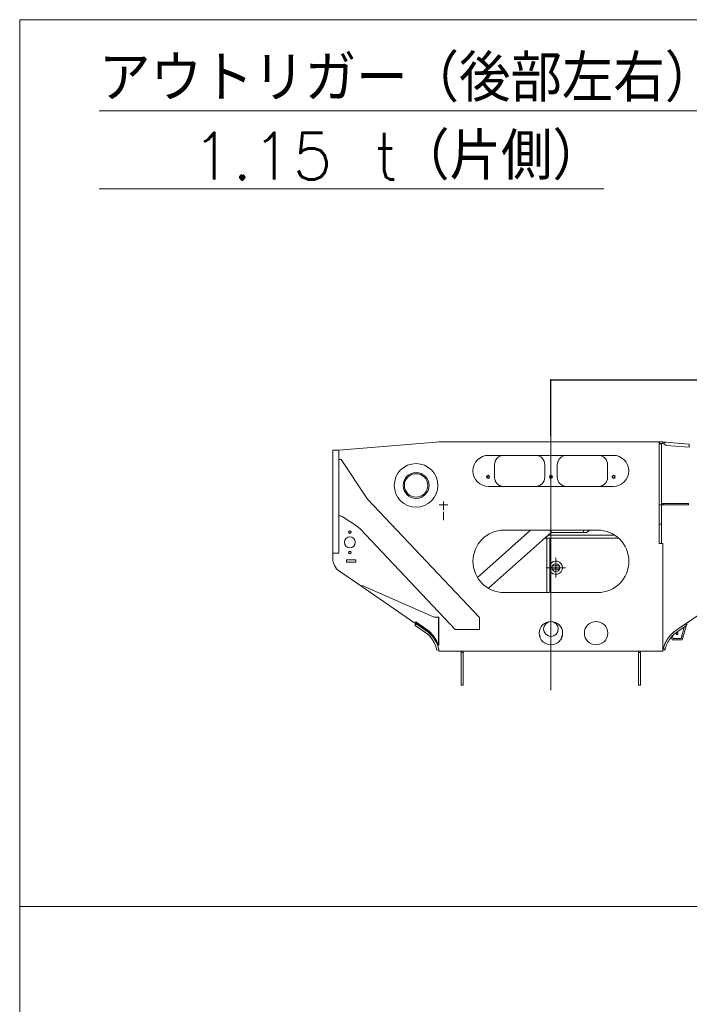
# Model space of a CAD drawing. Extents: x 0 to 59450, y 0 to 42050.
# Tile 39 of 256: x 11887 to 16183, y 9472 to 15790. Entities that reach past the tile are written whole.
import ezdxf

# ---------------------------------------------------------------- set-up
doc = ezdxf.new("R2010")
doc.units = 0
doc.header["$LTSCALE"] = 20
doc.header["$MEASUREMENT"] = 0
doc.layers.get('0').update_dxf_attribs({"linetype": 'CONTINUOUS'})
doc.layers.get('Defpoints').update_dxf_attribs({"linetype": 'CONTINUOUS'})
doc.styles.add('KNJYOKO', font='TXT', dxfattribs={"bigfont": 'BIGFONT'})
doc.dimstyles.new('DXF001', dxfattribs={"dimtxt": 3.1, "dimasz": 2, "dimexe": 2, "dimexo": 0.8, "dimgap": 0.09, "dimtad": 1, "dimdsep": 46, "dimtxsty": 'STANDARD', "dimcen": 0.09, "dimazin": 2, "dimtfac": 0.645161, "dimtdec": 4, "dimtmove": 0, "dimatfit": 3, "dimfxl": 1, "dimtvp": 0.66129, "dimtolj": 1, "dimtzin": 0, "dimarcsym": 0})

# ---------------------------------------------------------------- blocks, each defined once
blk = doc.blocks.new('_OPEN')
at = {"color": 0, "linetype": 'ByBlock', "lineweight": -2}
for p, q in [((-1, 0.166667), (0, 0)), ((0, 0), (-1, -0.166667)), ((0, 0), (-1, 0))]:
    blk.add_line(p, q, dxfattribs=at)
blk = doc.blocks.new('*D49')
at = {"color": 0, "linetype": 'Continuous', "lineweight": -2}
for p, q in [((15294.9, 13116.7), (15294.9, 13481.5)), ((15296.9, 13479.5), (18142.9, 13479.5)), ((18144.9, 12663.8), (18144.9, 13481.5))]:
    blk.add_line(p, q, dxfattribs=at)
at = {"layer": 'Defpoints', "color": 0, "linetype": 'Continuous'}
for p in [(18144.9, 13479.5), (15294.9, 13115.9), (18144.9, 12663)]:
    blk.add_point(p, dxfattribs=at)
at = {"color": 0, "linetype": 'Continuous', "lineweight": -2, "xscale": 2, "yscale": 2, "zscale": 2, "rotation": 180}
blk.add_blockref('_OPEN', (15294.9, 13479.5), dxfattribs=at)
at = {"color": 0, "linetype": 'Continuous', "lineweight": -2, "xscale": 2, "yscale": 2, "zscale": 2}
blk.add_blockref('_OPEN', (18144.9, 13479.5), dxfattribs=at)
at = {"color": 0, "linetype": 'Continuous', "lineweight": 13, "insert": (16893.8, 13529.6), "char_height": 100, "attachment_point": 5}
blk.add_mtext('\\A1;\\A1;2850', dxfattribs=at)

msp = doc.modelspace()

# ---------------------------------------------------------------- linework, layer by layer
at = {"color": 3, "linetype": 'Continuous', "lineweight": 13}
for p, q in [((20541.676, 15789.58), (11886.627, 15789.58)), ((11886.627, 15789.58), (11886.627, 10100.318)), ((14584.013, 13080.484), (13934.931, 13027.559)), ((14576.931, 13080.559), (14584.931, 13080.559)), ((14576.931, 13080.559), (14576.931, 13079.907)), ((14584.013, 13080.484), (14585.115, 13080.574)), ((15989.98, 13080.484), (14584.013, 13080.484)), ((14585.122, 13080.484), (14585.115, 13080.574)), ((14593.931, 13080.559), (14585.116, 13080.559)), ((14593.931, 13080.559), (15991.98, 13080.559)), ((14593.931, 13080.559), (14593.931, 13080.484)), ((15294.931, 13115.933), (15294.931, 11487.85)), ((15294.931, 11487.851), (15294.931, 13115.933)), ((15989.98, 12429.559), (15989.98, 13080.484)), ((15991.98, 13080.559), (16012.931, 13080.559)), ((15991.98, 13070.559), (15991.98, 13080.559)), ((16004.747, 13080.574), (16004.746, 13080.559)), ((16004.747, 13080.574), (16004.931, 13080.559)), ((16012.931, 13080.559), (16012.931, 13070.559)), ((16012.931, 13072.559), (16013.526, 13079.858)), ((16013.526, 13079.858), (16023.493, 13079.045)), ((16022.404, 13065.69), (16023.493, 13079.045)), ((16023.493, 13079.045), (16034.256, 13078.168)), ((16034.256, 13078.168), (16153.395, 13068.454)), ((13894.931, 13021.636), (13894.931, 13027.559)), ((13894.931, 13027.559), (13934.931, 13027.559)), ((13894.931, 12738.714), (13894.931, 13021.636)), ((13934.931, 13027.559), (13934.931, 13025.109)), ((13934.931, 13025.109), (13934.931, 13021.636)), ((13934.931, 13021.636), (13934.931, 12738.714)), ((15989.931, 13067.484), (15989.931, 13070.484)), ((15989.931, 13070.484), (16004.931, 13070.484)), ((15989.931, 12553.803), (15989.931, 13067.484)), ((16004.931, 13067.484), (15989.931, 13067.484)), ((15991.98, 13070.559), (15989.98, 13070.559)), ((16012.931, 13070.559), (15991.98, 13070.559)), ((16004.931, 13070.484), (16004.931, 13067.484)), ((16004.931, 13067.484), (16004.931, 12553.803)), ((16012.931, 13070.814), (16022.404, 13065.69)), ((16022.404, 13065.69), (16032.78, 13060.077)), ((16032.78, 13060.077), (16036.818, 13057.893)), ((16151.769, 13048.52), (16036.818, 13057.893)), ((16151.769, 13048.52), (16181.339, 13046.109)), ((16182.964, 13066.042), (16153.395, 13068.454)), ((16181.339, 13046.109), (16182.964, 13066.042)), ((13948.931, 12968.61), (13934.931, 12968.61)), ((14118.545, 12713.895), (13948.931, 12968.61)), ((14894.931, 12994.484), (15694.931, 12994.484)), ((14932.931, 12854.484), (14932.931, 12934.484)), ((15255.931, 12934.484), (15255.931, 12854.484)), ((15335.931, 12854.484), (15335.931, 12934.484)), ((15658.931, 12934.484), (15658.931, 12854.484)), ((14883.951, 12856.584), (14883.931, 12856.584)), ((14883.931, 12856.534), (14883.951, 12856.534)), ((15286.951, 12856.584), (15286.931, 12856.584)), ((15286.931, 12856.534), (15286.951, 12856.534)), ((15689.951, 12856.584), (15689.931, 12856.584)), ((15689.931, 12856.534), (15689.951, 12856.534)), ((15694.931, 12794.484), (14894.931, 12794.484)), ((13894.931, 12604.846), (13894.931, 12738.714)), ((13934.931, 12738.714), (13934.931, 12604.846)), ((14836.062, 11955.041), (14118.545, 12713.895)), ((14605.997, 12645.562), (14605.997, 12697.562)), ((14634.498, 12677.562), (14577.498, 12677.562)), ((16004.931, 12677.559), (15989.98, 12677.559)), ((16007.431, 12685.559), (16017.431, 12685.559)), ((16007.431, 12677.559), (16007.431, 12685.559)), ((16017.431, 12677.559), (16007.431, 12677.559)), ((16017.431, 12685.559), (16028.229, 12685.559)), ((16017.431, 12677.559), (16017.431, 12685.559)), ((16028.229, 12677.559), (16017.431, 12677.559)), ((16028.229, 12685.559), (16147.764, 12685.559)), ((16147.764, 12677.559), (16028.229, 12677.559)), ((16177.431, 12685.559), (16147.764, 12685.559)), ((16147.764, 12677.559), (16177.431, 12677.559)), ((16177.431, 12677.559), (16177.431, 12685.559)), ((13894.931, 12393.868), (13894.931, 12604.846)), ((13934.931, 12605.866), (13943.924, 12605.866)), ((13934.931, 12604.846), (13934.931, 12393.868)), ((13954.944, 12602.555), (14054.229, 12536.997)), ((14605.998, 12632.562), (14605.998, 12577.562)), ((14071.789, 12522.252), (14681.363, 11877.559)), ((15164.565, 12514.484), (14823.291, 12211.821)), ((15594.931, 12514.484), (14994.931, 12514.484)), ((15287.69, 12514.483), (15299.511, 12500.501)), ((15299.786, 12500.746), (15288.085, 12514.483)), ((15501.056, 12500.501), (15506.145, 12514.484)), ((15541.726, 12514.484), (15526.056, 12500.501)), ((15989.931, 12429.114), (15989.931, 12553.803)), ((15989.931, 12553.803), (16004.931, 12553.803)), ((16004.931, 12553.803), (16004.931, 12429.559)), ((13996.951, 12501.584), (13996.931, 12501.584)), ((13996.931, 12501.534), (13996.951, 12501.534)), ((15299.786, 12500.746), (14894.647, 12141.443)), ((15279.931, 12482.52), (15256.931, 12462.52)), ((15256.931, 12462.52), (15729.413, 12462.52)), ((15268.931, 12114.484), (15268.931, 12462.52)), ((15279.931, 12482.52), (15703.393, 12482.52)), ((15288.931, 12114.484), (15288.931, 12462.52)), ((15501.056, 12500.501), (15299.511, 12500.501)), ((15501.056, 12500.501), (15526.056, 12500.501)), ((13894.931, 12369.63), (13894.931, 12393.868)), ((13934.931, 12393.868), (13934.931, 12369.63)), ((16012.931, 12429.559), (15989.98, 12429.559)), ((16012.931, 11738.484), (16012.931, 12429.559)), ((13894.931, 12367.559), (13894.931, 12369.63)), ((13894.931, 12367.559), (13894.931, 12333.588)), ((13934.931, 12367.559), (13894.931, 12367.559)), ((13934.931, 12369.63), (13934.931, 12367.559)), ((13982.931, 12324.984), (13982.931, 12309.984)), ((14042.931, 12324.984), (13982.931, 12324.984)), ((13996.951, 12371.584), (13996.931, 12371.584)), ((13996.931, 12371.534), (13996.951, 12371.534)), ((14042.931, 12309.984), (14042.931, 12324.984)), ((15326.931, 12273.523), (15326.931, 12336.023)), ((13982.931, 12309.984), (14042.931, 12309.984)), ((15326.931, 12273.523), (15264.431, 12273.523)), ((15289.931, 12294.433), (15289.931, 12252.612)), ((15349.844, 12263.523), (15304.818, 12263.523)), ((15305.571, 12286.512), (15348.156, 12286.512)), ((15326.931, 12273.523), (15389.431, 12273.523)), ((15326.931, 12273.523), (15326.931, 12211.023)), ((13938.373, 12251.119), (14080.963, 12153.33)), ((16097.149, 11870.949), (16586.931, 12206.845)), ((14080.929, 12153.282), (14084.894, 12159.051)), ((14422.942, 11918.223), (14080.929, 12153.282)), ((14084.894, 12159.051), (14546.931, 11957.143)), ((14994.931, 12114.484), (15594.931, 12114.484)), ((14243.973, 12041.225), (14243.973, 12040.606)), ((14243.973, 12040.606), (14244.874, 12040.606)), ((14546.931, 11957.143), (14574.788, 11957.143)), ((14574.788, 11957.143), (14576.931, 11957.143)), ((14574.788, 11777.143), (14574.788, 11957.143)), ((14576.931, 11957.143), (14576.931, 11777.143)), ((14836.062, 11877.559), (14836.062, 11955.041)), ((14428.121, 11925.759), (14422.942, 11918.223)), ((14423.044, 11910.214), (14427.008, 11915.983)), ((14423.044, 11910.214), (14424.332, 11903.261)), ((14423.211, 11918.614), (14492.714, 11870.949)), ((14431.129, 11913.151), (14424.332, 11903.261)), ((14486.142, 11860.781), (14424.332, 11903.261)), ((14496.957, 11875.848), (14426.906, 11923.992)), ((14431.129, 11913.151), (14427.008, 11915.983)), ((14428.121, 11925.759), (14498.171, 11877.614)), ((14681.363, 11877.559), (14836.062, 11877.559)), ((16158.733, 11913.151), (16096.924, 11870.671)), ((16165.53, 11903.261), (16103.721, 11860.781)), ((16150.281, 11892.78), (16129.931, 11819.523)), ((16136.931, 11810.523), (16162.517, 11901.191)), ((16140.444, 11822.921), (16162.645, 11901.278)), ((16162.854, 11915.983), (16158.733, 11913.151)), ((16165.53, 11903.261), (16158.733, 11913.151)), ((16162.854, 11915.983), (16166.819, 11910.214)), ((16165.53, 11903.261), (16166.819, 11910.214)), ((16165.574, 11912.025), (16166.683, 11915.954)), ((16165.656, 11911.906), (16166.809, 11915.975)), ((16184.755, 11930.481), (16167.884, 11918.885)), ((16072.931, 11810.523), (16068.19, 11827.257)), ((16079.931, 11819.523), (16075.79, 11834.429)), ((16129.931, 11819.523), (16079.931, 11819.523)), ((16099.931, 11857.206), (16099.931, 11849.523)), ((16109.931, 11849.523), (16109.931, 11865.049)), ((14573.649, 11777.143), (14571.389, 11777.143)), ((14574.788, 11777.143), (14573.649, 11777.143)), ((14576.931, 11777.143), (14574.788, 11777.143)), ((16016.233, 11754.578), (16016.237, 11754.594)), ((16027.871, 11751.653), (16016.233, 11754.577)), ((16016.266, 11754.71), (16016.29, 11754.808)), ((16016.29, 11754.808), (16016.322, 11754.932)), ((16016.322, 11754.932), (16016.359, 11755.08)), ((16039.379, 11809.098), (16039.426, 11809.232)), ((16072.931, 11810.523), (16136.931, 11810.523)), ((14575.502, 11746.403), (14563.751, 11743.969)), ((14576.931, 11738.559), (14576.931, 11738.484)), ((14576.931, 11738.484), (16012.931, 11738.484)), ((14719.931, 11730.559), (14719.931, 11738.484)), ((14719.931, 11520.559), (14719.931, 11730.559)), ((14731.931, 11730.559), (14719.931, 11730.559)), ((14731.931, 11738.484), (14731.931, 11730.559)), ((14731.931, 11730.559), (14731.931, 11520.559)), ((15857.931, 11730.559), (15857.931, 11738.484)), ((15857.931, 11520.559), (15857.931, 11730.559)), ((15869.931, 11730.559), (15857.931, 11730.559)), ((15869.931, 11738.484), (15869.931, 11730.559)), ((15869.931, 11730.559), (15869.931, 11520.559)), ((16026.111, 11743.969), (16014.36, 11746.403)), ((14731.931, 11520.559), (14719.931, 11520.559)), ((15869.931, 11520.559), (15857.931, 11520.559)), ((11886.627, 10100.318), (19704.86, 10100.318)), ((11886.627, 10100.318), (11886.627, 5813.543)), ((20541.676, 10100.318), (12529.643, 10100.318))]:
    msp.add_line(p, q, dxfattribs=at)
for centre, radius in [((14429.931, 12801.484), 140), ((14429.931, 12801.484), 83), ((14429.931, 12801.484), 75), ((14891.931, 12856.559), 10), ((14891.931, 12856.559), 6.95), ((15294.931, 12856.559), 10), ((15294.931, 12856.559), 6.95), ((15697.931, 12856.559), 10), ((15697.931, 12856.559), 6.95), ((14004.931, 12501.559), 6.95), ((14004.931, 12436.559), 35), ((14004.931, 12371.559), 6.95), ((15326.931, 12273.523), 25), ((15294.931, 11853.484), 75), ((15294.931, 11880.559), 47.5), ((15584.931, 11853.484), 75)]:
    msp.add_circle(centre, radius, dxfattribs=at)
for centre, radius, start, end in [((14894.931, 12894.484), 100, 90, 270), ((14992.931, 12934.484), 60, 90, 180), ((15195.931, 12934.484), 60, 0, 90), ((15395.931, 12934.484), 60, 90, 180), ((15598.931, 12934.484), 60, 0, 90), ((15694.931, 12894.484), 100, 270, 450), ((14891.931, 12856.559), 8, 180.17905, 539.82095), ((14891.931, 12856.559), 8, 179.82095, 180), ((14891.931, 12856.559), 8, 180, 180.17905), ((14891.931, 12856.559), 7.98, 180.1795, 539.8205), ((14891.931, 12856.559), 7.98, 179.8205, 180), ((14891.931, 12856.559), 7.98, 180, 180.1795), ((14992.931, 12854.484), 60, 180, 270), ((15195.931, 12854.484), 60, 270, 360), ((15294.931, 12856.559), 8, 180.17905, 539.82095), ((15294.931, 12856.559), 8, 179.82095, 180), ((15294.931, 12856.559), 8, 180, 180.17905), ((15294.931, 12856.559), 7.98, 180.1795, 539.8205), ((15294.931, 12856.559), 7.98, 179.8205, 180), ((15294.931, 12856.559), 7.98, 180, 180.1795), ((15395.931, 12854.484), 60, 180, 270), ((15598.931, 12854.484), 60, 270, 360), ((15697.931, 12856.559), 8, 180.17905, 539.82095), ((15697.931, 12856.559), 8, 179.82095, 180), ((15697.931, 12856.559), 8, 180, 180.17905), ((15697.931, 12856.559), 7.98, 180.1795, 539.8205), ((15697.931, 12856.559), 7.98, 179.8205, 180), ((15697.931, 12856.559), 7.98, 180, 180.1795), ((13943.924, 12585.866), 20, 56.563075, 90), ((14004.931, 12501.559), 8, 180.17905, 539.82095), ((14004.931, 12501.559), 7.98, 180.1795, 539.8205), ((13999.127, 12453.548), 100, 43.39616, 56.563075), ((14994.931, 12314.484), 200, 90, 270), ((15594.931, 12314.484), 200, 270, 450), ((14004.931, 12501.559), 8, 179.82095, 180), ((14004.931, 12501.559), 8, 180, 180.17905), ((14004.931, 12501.559), 7.98, 179.8205, 180), ((14004.931, 12501.559), 7.98, 180, 180.1795), ((14004.931, 12501.559), 7, 130.70832, 170.97069), ((14004.931, 12501.559), 7, 215.74534, 259.18409), ((14004.931, 12501.559), 7, 299.64899, 360.33698), ((13994.931, 12333.588), 100, 180, 235.55742), ((14004.931, 12371.559), 8, 180.17905, 539.82095), ((14004.931, 12371.559), 8, 179.82095, 180), ((14004.931, 12371.559), 8, 180, 180.17905), ((14004.931, 12371.559), 7.98, 180.1795, 539.8205), ((14004.931, 12371.559), 7.98, 179.8205, 180), ((14004.931, 12371.559), 7.98, 180, 180.1795), ((14004.931, 12371.559), 7, 130.69832, 170.9733), ((14004.931, 12371.559), 7, 215.72675, 259.18459), ((14004.931, 12371.559), 7, 299.64689, 360.33462), ((15326.931, 12273.523), 42.5, 209.47293, 510.52707), ((15326.931, 12273.302), 25, 0.2350164, 179.72956), ((15326.931, 12273.302), 25, 214.95892, 264.65586), ((15326.931, 12273.302), 25, 298.37755, 360), ((14386.508, 11715.143), 197.144, 18.330124, 55.5), ((16185.931, 11910.523), 20, 152.93787, 164.24149), ((16186.052, 11910.523), 20, 152.5255, 164.18081), ((14379.657, 11705.845), 188, 11.7, 55.5), ((14379.657, 11705.845), 200, 11.7, 55.5), ((14386.508, 11715.143), 195, 18.538917, 55.5), ((15214.931, 11830.559), 10.5, 339.82101, 412.15977), ((15374.931, 11830.559), 10.5, 127.84023, 200.17899), ((16210.205, 11705.845), 188, 142.17063, 165.89738), ((16210.265, 11706.01), 200, 145.45662, 149.0704), ((16209.455, 11706.26), 199.144, 147.1875602, 147.6052781), ((16067.566, 11795.915), 31.251, 146.5672008, 146.881977), ((16069.187, 11794.858), 33.187, 146.2892139, 146.5858862), ((16071.929, 11793.047), 36.473, 146.0436496, 146.3131787), ((16070.996, 11793.64), 35.368, 145.7128884, 145.9968914), ((16068.487, 11795.371), 32.32, 145.4238184, 145.7434337), ((16075.339, 11790.711), 40.606, 145.256286, 145.4959326), ((16119.08, 11760.472), 93.781, 145.2116839, 145.3057059), ((16072.121, 11792.89), 36.721, 144.637701, 144.9486659), ((16215.765, 11702.281), 206.604, 146.8006837, 147.2084896), ((16071.322, 11793.493), 35.72, 144.1897232, 144.6853416), ((16122.075, 11757.275), 98.07, 144.141923, 144.3790768), ((16229.289, 11693.385), 222.792, 146.4082822, 146.7905682), ((16210.953, 11705.225), 200.967, 145.8892046, 146.3278325), ((16183.343, 11723.834), 167.671, 145.3152372, 145.8633778), ((16224.25, 11696.588), 216.815, 145.144306, 145.5462076), ((16698.166, 11366.951), 794.1, 145.0695075, 145.1696101), ((16186.396, 11722.106), 171.181, 143.833633, 144.4478636), ((16171.653, 11733.042), 152.826, 142.796232, 143.8815815), ((16394.438, 11568.102), 430.016, 142.7298208, 143.2404801), ((16210.205, 11705.845), 200, 124.5, 142.17063), ((16210.265, 11706.01), 200, 128.0606, 140.09047), ((16210.205, 11705.845), 188, 124.5, 142.17063), ((16210.265, 11706.01), 200, 124.44258, 124.77358), ((16104.931, 11849.523), 5, 180, 360), ((16210.205, 11705.845), 200, 165.8974, 168.3), ((16010.83, 11755.968), 5.579, 345.7451509, 346.2070772), ((15968.665, 11766.549), 49.052, 345.946885, 346.0332516), ((16164.07, 11717.685), 152.371, 165.7257998, 165.7930587), ((16174.773, 11714.994), 163.407, 165.6658225, 165.7369499), ((16177.763, 11714.14), 166.515, 165.5575991, 165.6357549), ((16188.361, 11711.454), 177.448, 165.4905333, 165.5711716), ((16193.011, 11710.178), 182.27, 165.382611, 165.4683057), ((16202.541, 11707.746), 192.105, 165.3103676, 165.3980115), ((16206.236, 11706.713), 195.941, 165.2001622, 165.2923649), ((16213.99, 11704.723), 203.947, 165.1219159, 165.2160845), ((16216.561, 11703.983), 206.622, 165.0081082, 165.1066164), ((16222.573, 11702.323), 212.858, 164.8944636, 164.9950863), ((16223.88, 11702.03), 214.196, 164.8048448, 164.9098047), ((16228.217, 11700.759), 218.715, 164.6741742, 164.781485), ((16228.327, 11700.737), 218.826, 164.5644405, 164.6761971), ((16231.109, 11699.991), 221.707, 164.4554131, 164.5698082), ((16230.105, 11700.23), 220.676, 164.3263959, 164.445432), ((16231.481, 11699.823), 222.11, 164.1992732, 164.3212796), ((16229.462, 11700.358), 220.022, 164.0631692, 164.1900834), ((16229.584, 11700.312), 220.152, 163.9300358, 164.0602966), ((16226.689, 11701.156), 217.136, 163.7971093, 163.9326032), ((16225.68, 11701.399), 216.099, 163.645159, 163.7844314), ((16221.922, 11702.467), 212.193, 163.491303, 163.6362613), ((16220.06, 11703.028), 210.248, 163.3444829, 163.4936469), ((16216.054, 11704.17), 206.083, 163.1743245, 163.3293684), ((16212.836, 11705.155), 202.718, 163.0175482, 163.1776573), ((16206.478, 11707.029), 196.089, 162.8304295, 162.9984055), ((16204.897, 11707.537), 194.429, 162.663901, 162.8359182), ((16206.525, 11707.006), 196.141, 162.4841198, 162.6577162), ((16210.721, 11705.69), 200.539, 162.3129785, 162.4861748), ((16216.076, 11703.987), 206.158, 162.1420449, 162.3144111), ((16219.069, 11703.004), 209.308, 161.963795, 162.1371809), ((16215.277, 11704.191), 205.335, 161.7707485, 161.9511707), ((16214.703, 11704.382), 204.73, 161.5866145, 161.7710852), ((16214.008, 11704.576), 204.009, 161.3879083, 161.5767046), ((16214.632, 11704.367), 204.667, 161.196378, 161.3880468), ((16213.473, 11704.74), 203.45, 160.9942891, 161.1907036), ((16213.936, 11704.569), 203.944, 160.7918027, 160.991163), ((16213.157, 11704.784), 203.137, 160.5730583, 160.7767618), ((16213.751, 11704.609), 203.755, 160.3757918, 160.5822189), ((16213.049, 11704.794), 203.033, 160.1479127, 160.3585623), ((16213.658, 11704.6), 203.671, 159.941378, 160.1546524), ((16213.06, 11704.772), 203.051, 159.7118417, 159.9291813), ((16213.681, 11704.558), 203.706, 159.4961601, 159.7160255), ((16213.14, 11704.706), 203.149, 159.2580208, 159.4818378), ((16213.75, 11704.483), 203.798, 159.0336105, 159.2598811), ((16213.25, 11704.662), 203.267, 158.8003153, 159.0304398), ((16213.836, 11704.407), 203.905, 158.5606358, 158.7931564), ((16213.366, 11704.573), 203.407, 158.3193932, 158.5556885), ((16213.919, 11704.342), 204.006, 158.0777641, 158.3164118), ((16213.462, 11704.498), 203.524, 157.8282585, 158.0706156), ((16213.981, 11704.292), 204.083, 157.5849936, 157.8296703), ((16213.529, 11704.443), 203.607, 157.327387, 157.57572), ((16214.007, 11704.24), 204.127, 157.0758922, 157.3265211), ((16213.556, 11704.388), 203.654, 156.810655, 157.0648966), ((16210.205, 11705.845), 188, 165.8974, 168.3), ((16213.993, 11704.235), 204.115, 156.5629154, 156.819437), ((16213.533, 11704.361), 203.643, 156.2839033, 156.5440036), ((16213.931, 11704.213), 204.067, 156.0284712, 156.2908399), ((16213.464, 11704.362), 203.58, 155.7475456, 156.013462), ((16213.817, 11704.223), 203.96, 155.4842888, 155.7524728), ((16213.335, 11704.42), 203.439, 155.2068785, 155.4785989), ((16213.653, 11704.262), 203.794, 154.9300193, 155.2039909), ((16213.185, 11704.431), 203.298, 154.6398903, 154.9173452), ((16213.434, 11704.339), 203.562, 154.3665393, 154.6462984), ((16212.883, 11704.549), 202.975, 154.0693241, 154.3526701), ((16213.186, 11704.412), 203.308, 153.7864631, 154.0719486), ((16212.835, 11704.532), 202.94, 153.4845527, 153.7732491), ((16212.818, 11704.572), 202.906, 153.2011057, 153.4924897), ((16211.882, 11704.974), 201.889, 152.8874427, 153.1831063), ((16212.621, 11704.624), 202.707, 152.5977305, 152.8944358), ((16213.198, 11704.28), 203.377, 152.2885541, 152.5867069), ((16212.602, 11704.594), 202.704, 151.9844538, 152.2887844), ((16214.754, 11703.404), 205.162, 151.6642017, 151.973239), ((16218.36, 11701.431), 209.273, 151.3461487, 151.6573852), ((16215.469, 11702.946), 206.01, 151.0055897, 151.3303441), ((16215.612, 11702.85), 206.181, 150.6688952, 151.0015159), ((16214.583, 11703.356), 205.036, 150.3083937, 150.6512814), ((16215.376, 11702.9), 205.951, 149.9582147, 150.3074814), ((16214.436, 11703.364), 204.905, 149.5796199, 149.938839), ((16214.927, 11703.049), 205.488, 149.2073857, 149.5733441), ((16213.643, 11703.753), 204.024, 148.8160682, 149.1926717), ((16214.937, 11702.98), 205.532, 148.4373491, 148.8185602), ((16050.113, 11805.387), 11.357, 159.4872347, 160.2106477), ((16050.281, 11805.323), 11.538, 158.7658618, 159.4835889), ((16050.608, 11805.203), 11.885, 158.09169, 158.7936092), ((16051.113, 11805.004), 12.429, 157.4340037, 158.1103377), ((16051.579, 11804.811), 12.933, 156.7828492, 157.4377931), ((16052.035, 11804.623), 13.426, 156.175989, 156.8115399), ((16052.503, 11804.421), 13.936, 155.57477, 156.1915876), ((16215.573, 11702.513), 206.318, 148.0318204, 148.4190751), ((16053.019, 11804.198), 14.498, 155.0189565, 155.6161425), ((16053.53, 11803.958), 15.062, 154.4332206, 155.0122804), ((16054.076, 11803.691), 15.67, 153.8563305, 154.4170681), ((16054.622, 11803.446), 16.268, 153.3855294, 153.9292142), ((16055.213, 11803.139), 16.934, 152.8242128, 153.3504602), ((16055.798, 11802.855), 17.584, 152.3631244, 152.8732291), ((16056.431, 11802.515), 18.303, 151.8457268, 152.339329), ((16057.059, 11802.202), 19.004, 151.42876, 151.9071176), ((16057.739, 11801.827), 19.781, 150.9526578, 151.4153841), ((16058.412, 11801.456), 20.549, 150.5118438, 150.960159), ((16059.147, 11801.041), 21.393, 150.080525, 150.5140141), ((16214.321, 11703.251), 204.865, 147.6238514, 148.0216709), ((16059.868, 11800.648), 22.214, 149.7081637, 150.1280597), ((16060.654, 11800.179), 23.129, 149.2818627, 149.687764), ((16061.434, 11799.73), 24.03, 148.9184597, 149.3114266), ((16062.294, 11799.207), 25.036, 148.5300666, 148.90956), ((16063.119, 11798.708), 26, 148.1731697, 148.5407088), ((16064.008, 11798.175), 27.037, 147.8513162, 148.2067233), ((16064.954, 11797.588), 28.149, 147.5222343, 147.8653779), ((16066.068, 11796.863), 29.479, 147.1652366, 147.4946965), ((16066.888, 11796.351), 30.445, 146.8725625, 147.1935051), ((14379.598, 11706.01), 200, 9.3662722, 11.650138), ((16210.265, 11706.01), 200, 168.34967, 170.63373)]:
    msp.add_arc(centre, radius, start, end, dxfattribs=at)

# ---------------------------------------------------------------- texts
at = {"color": 3, "linetype": 'Continuous', "lineweight": 13, "insert": (12395.699, 15564.02), "char_height": 300, "attachment_point": 1, "style": 'KNJYOKO'}
msp.add_mtext('{\\Lアウトリガー（後部左右）}\\P{\\L\u3000 1.15 t（片側）}', dxfattribs=at)

# ---------------------------------------------------------------- dimensions: what is measured, and where the dimension line sits
at = {"color": 7, "linetype": 'Continuous', "lineweight": 13}
dim = msp.add_linear_dim(base=(18144.931, 13479.516), p1=(15294.931, 13115.933), p2=(18144.931, 12662.973), text='\\A1;2850', dimstyle='DXF001', override={"dimtxt": 100, "dimasz": 2, "dimblk1": 'OPEN', "dimblk2": 'OPEN', "dimsah": 1}, dxfattribs=at)
dim.commit()
dim.dimension.update_dxf_attribs({"geometry": '*D49', "text_midpoint": (16893.831, 13479.516), "dimtype": 160})

doc.saveas('drawing.dxf')
